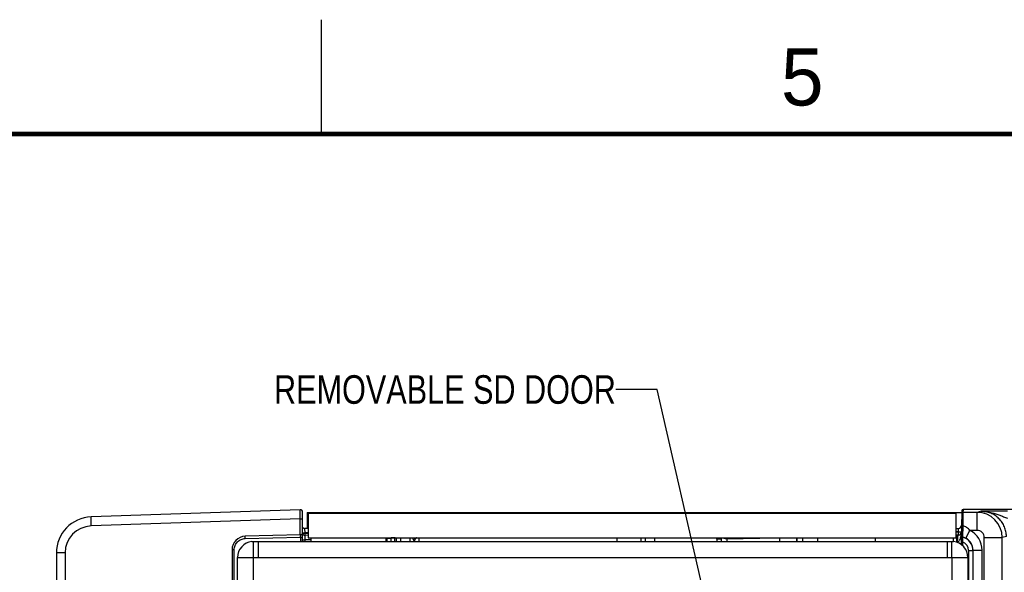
# Model space of a CAD drawing. Header units: inches. Extents: x 0 to 34, y 0 to 22.
# Tile 107 of 137: x 11.4 to 15.7, y 19.6 to 22. Entities that reach past the tile are written whole.
import ezdxf

# ---------------------------------------------------------------- set-up
doc = ezdxf.new("R2010")
doc.units = ezdxf.units.IN
doc.header["$LTSCALE"] = 1.87
doc.header["$MEASUREMENT"] = 0
doc.layers.get('0').update_dxf_attribs({"linetype": 'CONTINUOUS'})
doc.layers.add('02___PRT_ALL_AXES', color=7, linetype='CONTINUOUS')
doc.layers.add('DETAIL', color=7, linetype='CONTINUOUS')
doc.styles.get("Standard").update_dxf_attribs({"font": 'txt', "width": 0.8})
doc.styles.add('TEXTSTYLE_2', font='txt')
doc.dimstyles.get("Standard").update_dxf_attribs({"dimtxt": 0.125, "dimasz": 0.18, "dimexe": 0.125, "dimexo": 0.0625, "dimgap": 0.09, "dimtad": 0, "dimtih": 1, "dimtoh": 1, "dimdec": 3, "dimzin": 4, "dimdsep": 46, "dimtxsty": 'STANDARD', "dimblk": '_FILLED', "dimblk1": '_FILLED', "dimblk2": '_FILLED', "dimcen": 0.09, "dimadec": 0, "dimazin": 0, "dimtol": 1, "dimtp": 0.01, "dimtm": 0.01, "dimtfac": 1, "dimtdec": 3, "dimtofl": 0, "dimtmove": 0, "dimatfit": 3, "dimldrblk": '_FILLED', "dimfxl": 1, "dimtolj": 1, "dimtzin": 4, "dimarcsym": 0})

# ---------------------------------------------------------------- blocks, each defined once
blk = doc.blocks.new('_FILLED')
at = {"color": 0, "linetype": 'BYBLOCK'}
blk.add_solid([(0, 0), (-1, 0.174), (-1, -0.174)], dxfattribs=at)

msp = doc.modelspace()

# ---------------------------------------------------------------- linework, layer by layer
at = {"color": 2, "linetype": 'CONTINUOUS'}
msp.add_line((12.75, 21.5), (12.75, 22), dxfattribs=at)
at = {"color": 7, "linetype": 'CONTINUOUS'}
for p, q in [((12.6573, 19.8567), (11.7437, 19.8248)), ((12.6675, 19.7175), (12.6675, 19.8468)), ((12.6877, 19.8446), (12.6877, 19.7756)), ((12.6877, 19.8446), (15.5478, 19.8446)), ((15.548, 19.8521), (15.5454, 19.7034)), ((15.5528, 19.845), (15.5518, 19.7864)), ((15.553, 19.857), (15.5528, 19.845)), ((15.6142, 19.845), (15.5528, 19.845)), ((24.3758, 19.857), (15.553, 19.857)), ((15.6322, 19.8495), (15.6142, 19.845)), ((15.6142, 19.7663), (15.6142, 19.845)), ((15.6689, 19.8497), (15.6322, 19.8495)), ((12.6573, 19.8173), (11.7437, 19.7854)), ((12.6573, 19.7465), (12.6573, 19.8173)), ((12.6573, 19.8173), (12.6675, 19.8173)), ((12.6579, 19.7466), (12.417, 19.7402)), ((12.6579, 19.7466), (12.658, 19.7417)), ((12.6673, 19.7554), (12.6722, 19.7553)), ((12.6674, 19.7544), (12.6702, 19.7543)), ((12.6918, 19.7746), (12.6763, 19.7746)), ((12.6763, 19.7746), (12.6771, 19.7554)), ((12.6771, 19.7554), (12.6771, 19.7545)), ((12.6918, 19.7554), (12.6771, 19.7554)), ((12.6771, 19.7545), (12.6771, 19.7449)), ((12.6771, 19.7545), (12.6918, 19.7545)), ((12.6918, 19.7756), (12.6877, 19.7756)), ((15.5221, 19.7744), (15.5319, 19.7744)), ((15.5314, 19.7599), (15.5221, 19.7599)), ((15.5221, 19.7593), (15.5314, 19.7593)), ((15.5319, 19.7744), (15.5314, 19.7599)), ((15.5314, 19.7599), (15.5314, 19.7593)), ((15.5314, 19.7599), (15.5444, 19.7599)), ((15.5314, 19.7593), (15.5314, 19.7449)), ((15.5444, 19.7599), (15.5462, 19.7601)), ((15.5462, 19.7601), (15.5464, 19.7601)), ((15.5518, 19.7864), (15.5501, 19.7367)), ((15.5651, 19.7314), (15.5832, 19.7663)), ((15.6142, 19.7663), (15.5832, 19.7663)), ((12.417, 19.7304), (12.6579, 19.7367)), ((12.6579, 19.7367), (12.6579, 19.7175)), ((12.6579, 19.7367), (12.6675, 19.7367)), ((12.6675, 19.725), (12.6771, 19.725)), ((12.6772, 19.7447), (12.6771, 19.7409)), ((12.6771, 19.7409), (12.6771, 19.725)), ((12.6771, 19.725), (12.6771, 19.7175)), ((12.7051, 19.7245), (12.6771, 19.725)), ((12.692, 19.7444), (12.6772, 19.7447)), ((13.0545, 19.7175), (13.0547, 19.7322)), ((13.0624, 19.7328), (13.0547, 19.7328)), ((13.0704, 19.7328), (13.0624, 19.7328)), ((13.0717, 19.734), (13.0704, 19.7328)), ((13.0704, 19.7175), (13.0704, 19.7328)), ((13.0757, 19.734), (13.0757, 19.7175)), ((13.0954, 19.734), (13.0954, 19.7175)), ((13.1355, 19.734), (13.1355, 19.7175)), ((13.1471, 19.734), (13.1551, 19.718)), ((13.1759, 19.734), (13.1759, 19.7169)), ((14.0412, 19.734), (14.0412, 19.7175)), ((14.147, 19.7175), (14.147, 19.734)), ((14.1662, 19.7175), (14.1662, 19.734)), ((14.2045, 19.734), (14.2045, 19.7175)), ((14.4238, 19.734), (14.4725, 19.7328)), ((14.4725, 19.7341), (14.4725, 19.7328)), ((14.4776, 19.7275), (14.4776, 19.7175)), ((14.4968, 19.7275), (14.4776, 19.7275)), ((14.4968, 19.7336), (14.4968, 19.7175)), ((14.4968, 19.7336), (14.5002, 19.7328)), ((14.5002, 19.7328), (14.5211, 19.7284)), ((14.5211, 19.7284), (14.5198, 19.7341)), ((14.5211, 19.7284), (14.7373, 19.734)), ((14.5211, 19.7284), (14.5211, 19.7175)), ((14.7507, 19.7344), (14.7507, 19.7175)), ((14.8518, 19.734), (14.8518, 19.7175)), ((14.9174, 19.734), (14.9174, 19.7175)), ((15.5314, 19.7449), (15.5221, 19.7449)), ((15.5259, 19.7154), (15.5259, 19.7449)), ((15.5259, 19.7154), (15.5259, 19.7134)), ((15.5506, 19.7157), (15.5456, 19.7158)), ((15.5501, 19.7367), (15.55, 19.7363)), ((15.5506, 19.7157), (15.5504, 19.6995)), ((15.6457, 16.9213), (15.6457, 19.7348)), ((15.6457, 19.7348), (15.7244, 19.7348)), ((15.7425, 19.7393), (15.7244, 19.7348)), ((15.7244, 16.8068), (15.7244, 19.7348)), ((11.5917, 19.6674), (11.5917, 16.5777)), ((11.6297, 19.6674), (11.5917, 19.6674)), ((11.6297, 19.6674), (11.6297, 16.5777)), ((12.3595, 19.6812), (12.3595, 16.5639)), ((12.369, 19.6812), (12.3595, 19.6812)), ((12.369, 16.5639), (12.369, 19.6812)), ((15.5768, 19.6786), (15.5768, 16.905)), ((15.5768, 19.6786), (15.5965, 19.6786)), ((15.5965, 19.6786), (15.5965, 16.9246)), ((15.5969, 16.9242), (15.5969, 19.679)), ((15.5969, 19.679), (15.6362, 19.679)), ((15.6362, 16.9226), (15.6362, 19.679))]:
    msp.add_line(p, q, dxfattribs=at)
at = {"color": 3, "linetype": 'CONTINUOUS'}
for p, q in [((12.6918, 19.842), (12.6918, 19.734)), ((12.6918, 19.842), (15.5221, 19.842)), ((15.5221, 19.842), (15.5221, 19.734)), ((12.4464, 19.7172), (12.4533, 19.7172)), ((12.4533, 19.7175), (15.504, 19.7175)), ((12.4533, 16.5279), (12.4533, 19.7172)), ((12.4733, 19.7175), (12.4733, 19.6475)), ((12.6918, 19.734), (15.5221, 19.734)), ((12.7049, 19.7175), (12.7049, 19.734)), ((13.0326, 19.7175), (13.0326, 19.734)), ((15.171, 19.7175), (15.171, 19.734)), ((15.484, 19.7175), (15.484, 19.6475)), ((15.504, 19.6475), (15.504, 19.7172)), ((15.504, 19.7172), (15.5109, 19.7172)), ((15.511, 19.7175), (15.511, 19.734)), ((12.3833, 16.5975), (12.3833, 19.6475)), ((12.3833, 19.6475), (15.574, 19.6475))]:
    msp.add_line(p, q, dxfattribs=at)
at = {"color": 7, "linetype": 'CONTINUOUS', "const_width": 0.02}
msp.add_lwpolyline([(33.5, 21.5), (0.5, 21.5)], dxfattribs=at)
at = {"color": 7, "linetype": 'CONTINUOUS'}
for centre, radius, start, end in [((12.6577, 19.8468), 0.00984, 0, 92), ((15.5528, 19.84), 0.005, 90.0003, 178.9991), ((15.553, 19.852), 0.005, 90.0003, 178.9991), ((15.6141, 19.7348), 0.1102, 0.0011, 89.995), ((15.7484, -4.352), 24.2018, 90.00308, 90.18806), ((11.7492, 19.6674), 0.1575, 92, 180), ((15.5319, 19.7894), 0.015, 270, 359.0001), ((11.7479, 19.6674), 0.1181, 92.0005, 179.9995), ((12.6577, 19.7564), 0.00984, 271.5, 360), ((12.6763, 19.7844), 0.00984, 203.1281, 270), ((12.6774, 19.7545), 0.00984, 184.7365, 267.4768), ((12.67, 19.9578), 0.2035, 270.0689, 270.9699), ((12.6771, 19.7547), 0.00984, 234.9182, 270), ((12.6684, 20.0794), 0.3242, 270.6627, 271.532), ((12.6679, 20.1036), 0.3492, 270.9064, 271.5099), ((15.5314, 19.7599), 0.015, 269.9996, 359), ((15.5378, 19.679), 0.0984, 359.9976, 62.5221), ((15.6142, 19.7348), 0.0315, 0.0035, 90.0053), ((12.4185, 19.6812), 0.0591, 91.5, 180), ((12.2865, 19.7464), 0.3715, 358.502, 358.7087), ((12.3554, 19.745), 0.3027, 358.6765, 359.3687), ((13.0508, 19.7328), 0.0196, 0.0147, 3.6012), ((13.1759, 19.7169), 0.0197, 118.0345, 179.9743), ((14.4723, 19.7275), 0.00532, 0.0124, 88.4876), ((14.4718, 19.7275), 0.025, 0, 13.8778), ((15.5458, 18.9697), 0.746, 91.356, 91.5226), ((15.4534, 19.7594), 0.0929, 349.1939, 350.9947), ((15.4571, 19.7587), 0.0891, 348.9221, 349.1828), ((15.5511, 19.7416), 0.005, 179.0037, 258.0515), ((15.5511, 19.7412), 0.005, 179.0029, 257.7068), ((15.5374, 19.6786), 0.0591, 0.0042, 77.6942), ((15.538, 19.6793), 0.0587, 62.5481, 78.1839), ((15.5374, 19.6786), 0.0394, 359.9979, 70.4078), ((15.5379, 19.679), 0.059, 359.9838, 62.528), ((15.5083, 19.7818), 0.1357, 310.5242, 310.7475)]:
    msp.add_arc(centre, radius, start, end, dxfattribs=at)
at = {"color": 3, "linetype": 'CONTINUOUS'}
for centre, start, end in [((12.4533, 19.6475), 95.6689, 180), ((15.504, 19.6475), 0, 84.3311)]:
    msp.add_arc(centre, 0.07, start, end, dxfattribs=at)
at = {"color": 7, "linetype": 'CONTINUOUS'}
for points, knots in [([(12.6573, 19.8173), (12.6573, 19.8199), (12.6573, 19.8249), (12.6572, 19.8322), (12.6572, 19.8389), (12.6572, 19.8448), (12.6572, 19.8491), (12.6572, 19.8519), (12.6572, 19.8536), (12.6573, 19.8548), (12.6572, 19.8559), (12.6574, 19.8563), (12.6573, 19.8567), (12.6573, 19.8567)], [0, 0, 0, 0, 0.194892, 0.38266, 0.555486, 0.706955, 0.831329, 0.881757, 0.923722, 0.9568, 0.980645, 0.995084, 1, 1, 1, 1]), ([(15.6322, 19.8495), (15.6402, 19.8496), (15.6562, 19.8485), (15.672, 19.8453), (15.6797, 19.8433)], [0, 0, 0, 0, 0.499547, 1, 1, 1, 1]), ([(15.7425, 19.7393), (15.7425, 19.7465), (15.7411, 19.761), (15.7347, 19.7818), (15.7245, 19.801), (15.7107, 19.8178), (15.6939, 19.8316), (15.6747, 19.8418), (15.6539, 19.8481), (15.6394, 19.8495), (15.6322, 19.8495)], [0, 0, 0, 0, 0.125, 0.249999, 0.374998, 0.499997, 0.624997, 0.749998, 0.874999, 1, 1, 1, 1]), ([(15.6797, 19.8433), (15.6911, 19.8403), (15.7079, 19.8346), (15.7301, 19.826), (15.7414, 19.8218), (15.7471, 19.8198)], [0, 0, 0, 0, 0.493645, 0.744851, 1, 1, 1, 1]), ([(11.7437, 19.7854), (11.7436, 19.7904), (11.7433, 19.7977), (11.7432, 19.807), (11.7432, 19.8129), (11.7432, 19.8177), (11.7433, 19.821), (11.7434, 19.8229), (11.7435, 19.8239), (11.7436, 19.8244), (11.7437, 19.8248), (11.7437, 19.8248)], [0, 0, 0, 0, 0.381918, 0.554511, 0.70568, 0.829768, 0.922221, 0.955324, 0.979311, 0.994089, 1, 1, 1, 1]), ([(15.5314, 19.7593), (15.5324, 19.7593), (15.5343, 19.7593), (15.5371, 19.7593), (15.5396, 19.7593), (15.5419, 19.7593), (15.5435, 19.7593), (15.5446, 19.7594), (15.5452, 19.7594), (15.5457, 19.7594), (15.5461, 19.7595), (15.5463, 19.7595), (15.5464, 19.7596), (15.5464, 19.7596)], [0, 0, 0, 0, 0.194684, 0.381864, 0.554389, 0.705633, 0.829811, 0.880227, 0.922196, 0.955334, 0.97935, 0.994107, 1, 1, 1, 1]), ([(15.5518, 19.7864), (15.5512, 19.7864), (15.55, 19.7864), (15.5486, 19.7862), (15.5477, 19.786), (15.5472, 19.7857), (15.5469, 19.7855), (15.5468, 19.7852)], [0, 0, 0, 0, 0.358647, 0.666391, 0.788155, 0.883927, 1, 1, 1, 1]), ([(15.5832, 19.7663), (15.5789, 19.7708), (15.5693, 19.7791), (15.5579, 19.7847), (15.5518, 19.7864)], [0, 0, 0, 0, 0.50106, 1, 1, 1, 1]), ([(12.369, 19.6812), (12.369, 19.6875), (12.3715, 19.7002), (12.3821, 19.7164), (12.398, 19.7274), (12.4107, 19.7302), (12.417, 19.7304)], [0, 0, 0, 0, 0.25006, 0.500053, 0.75001, 1, 1, 1, 1]), ([(12.417, 19.7304), (12.4169, 19.7317), (12.4169, 19.734), (12.4169, 19.7367), (12.4169, 19.7385), (12.4169, 19.7394), (12.417, 19.7398), (12.4169, 19.7402), (12.417, 19.7402)], [0, 0, 0, 0, 0.381824, 0.70652, 0.830743, 0.922937, 0.979948, 1, 1, 1, 1]), ([(13.1551, 19.718), (13.1551, 19.7214), (13.157, 19.7283), (13.162, 19.7333), (13.165, 19.735)], [0, 0, 0, 0, 0.499981, 1, 1, 1, 1]), ([(15.5314, 19.7449), (15.5311, 19.7449), (15.5307, 19.7443), (15.5304, 19.7435), (15.53, 19.7421), (15.5295, 19.7396), (15.529, 19.736), (15.5286, 19.7316), (15.5282, 19.7247), (15.5281, 19.7192), (15.5281, 19.7154)], [0, 0, 0, 0, 0.028326, 0.053835, 0.087695, 0.180062, 0.302996, 0.452254, 0.622442, 1, 1, 1, 1]), ([(15.5281, 19.7154), (15.5295, 19.7155), (15.5323, 19.7164), (15.5354, 19.7192), (15.5378, 19.7226), (15.5398, 19.7262), (15.5414, 19.7299), (15.5431, 19.735), (15.544, 19.7389), (15.5446, 19.7416)], [0, 0, 0, 0, 0.128989, 0.25559, 0.380775, 0.505215, 0.629235, 0.752997, 1, 1, 1, 1]), ([(15.55, 19.7363), (15.55, 19.7357), (15.5501, 19.7289), (15.5503, 19.722), (15.5506, 19.7157)], [0, 0, 0, 0, 0.08347, 1, 1, 1, 1])]:
    msp.add_open_spline(points, degree=3, knots=knots, dxfattribs=at)
msp.add_open_spline([(15.5451, 19.7449), (15.5459, 19.7497), (15.5463, 19.7547), (15.5464, 19.7596)], degree=3, dxfattribs=at)
at = {"layer": '02___PRT_ALL_AXES', "color": 7, "linetype": 'CONTINUOUS'}
for p, q in [((13.035, 19.7349), (13.035, 19.7175)), ((13.035, 19.7322), (13.0547, 19.7322)), ((14.8265, 19.7175), (14.8265, 19.734)), ((14.8274, 19.734), (14.8274, 19.7175))]:
    msp.add_line(p, q, dxfattribs=at)
at = {"layer": '02___PRT_ALL_AXES', "color": 3, "linetype": 'CONTINUOUS'}
for p, q in [((15.504, 19.6475), (15.504, 16.9225)), ((15.574, 19.6475), (15.574, 16.9225))]:
    msp.add_line(p, q, dxfattribs=at)

# ---------------------------------------------------------------- texts
at = {"color": 2, "linetype": 'CONTINUOUS', "insert": (14.7577, 21.8747), "char_height": 0.25, "width": 0.25, "attachment_point": 1, "line_spacing_factor": 0.9, "style": 'TEXTSTYLE_2'}
msp.add_mtext('5', dxfattribs=at)
at = {"layer": 'DETAIL', "color": 2, "linetype": 'CONTINUOUS', "insert": (14.0363, 20.4448), "char_height": 0.125, "width": 1.7, "attachment_point": 3, "line_spacing_factor": 0.9}
msp.add_mtext('REMOVABLE SD DOOR', dxfattribs=at)

# ---------------------------------------------------------------- leaders
at = {"layer": 'DETAIL', "color": 2, "linetype": 'CONTINUOUS'}
msp.add_leader([(14.695, 18.2961), (14.2163, 20.3823), (14.0363, 20.3823)], dimstyle='STANDARD', override={"dimtad": 0}, dxfattribs=at)

doc.saveas('drawing.dxf')
